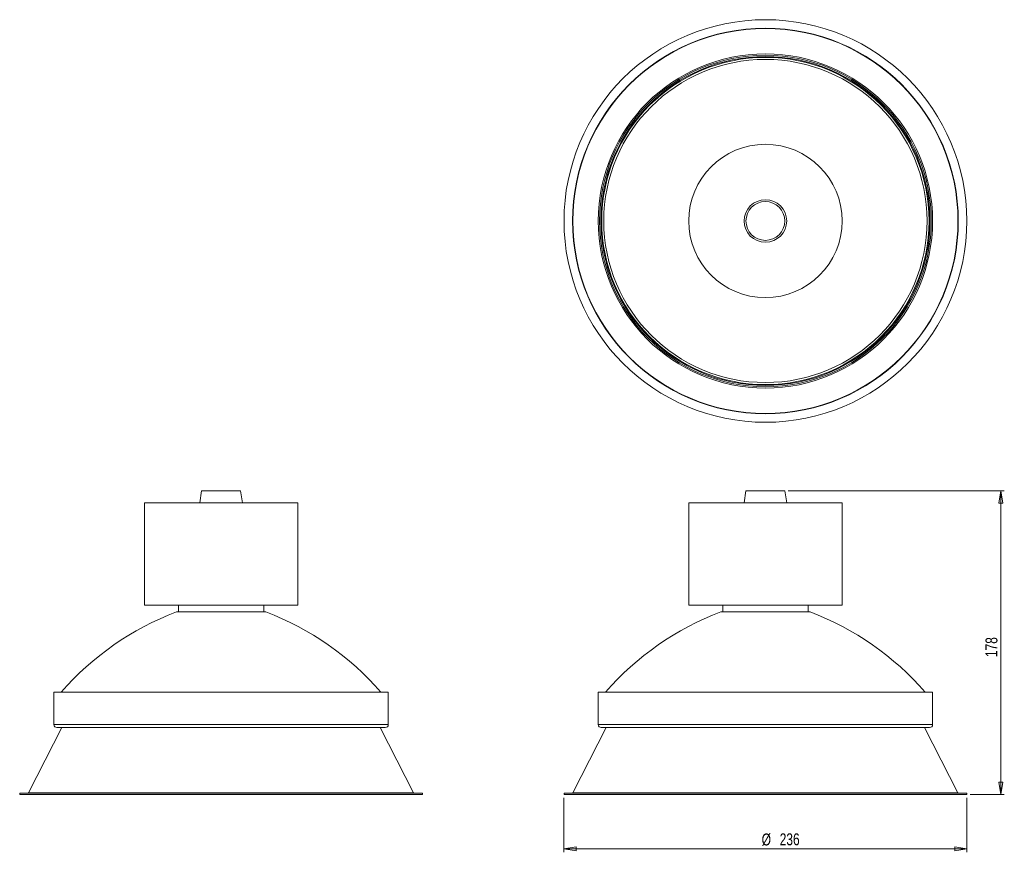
# Model space of a CAD drawing. Header units: millimetres. Extents: x 28 to 316, y 39 to 283.
import ezdxf

# ---------------------------------------------------------------- set-up
doc = ezdxf.new("R2010")
doc.units = ezdxf.units.MM
doc.styles.add('SLDTEXTSTYLE0', font='TXT', dxfattribs={"width": 0.75})
doc.dimstyles.new('SLDDIMSTYLE0', dxfattribs={"dimtxt": 3.5, "dimasz": 3.556, "dimexe": 0, "dimexo": 0.0625, "dimgap": 0.875, "dimtad": 1, "dimdec": 1, "dimlfac": 2, "dimrnd": 1e-09, "dimzin": 12, "dimdsep": 46, "dimtxsty": 'SLDTEXTSTYLE0', "dimblk1": 'CLOSED', "dimblk2": 'CLOSED', "dimsah": 1, "dimcen": 0.09, "dimadec": 0, "dimazin": 3, "dimtfac": 1, "dimtdec": 1, "dimtofl": 0, "dimtmove": 0, "dimatfit": 3, "dimldrblk": 'CLOSED', "dimfxl": 0, "dimfrac": 2, "dimtolj": 1, "dimtzin": 12, "dimarcsym": 0})
doc.dimstyles.new('SLDDIMSTYLE1', dxfattribs={"dimtxt": 3.5, "dimasz": 3.556, "dimexe": 0, "dimexo": 0.0625, "dimgap": 0.875, "dimtad": 1, "dimdec": 0, "dimlfac": 2, "dimrnd": 1e-09, "dimzin": 12, "dimdsep": 46, "dimtxsty": 'SLDTEXTSTYLE0', "dimblk1": 'CLOSED', "dimblk2": 'CLOSED', "dimsah": 1, "dimcen": 0.09, "dimadec": 0, "dimazin": 3, "dimtfac": 1, "dimtofl": 0, "dimtmove": 0, "dimatfit": 3, "dimldrblk": 'CLOSED', "dimfxl": 0, "dimfrac": 2, "dimtolj": 1, "dimtzin": 12, "dimarcsym": 0})

# ---------------------------------------------------------------- blocks, each defined once
blk = doc.blocks.new('_CLOSED')
at = {"color": 0, "linetype": 'ByBlock', "lineweight": -2}
for p, q in [((-1, 0.166667), (0, 0)), ((-1, 0.166667), (-1, -0.166667)), ((0, 0), (-1, -0.166667)), ((0, 0), (-1, 0))]:
    blk.add_line(p, q, dxfattribs=at)
blk = doc.blocks.new('_D')
at = {"color": 7, "linetype": 'Continuous', "lineweight": 0}
for p, q in [((252.94, 144.91), (316.3, 144.91)), ((315.3, 144.91), (315.3, 55.9)), ((306.3, 55.9), (316.3, 55.9))]:
    blk.add_line(p, q, dxfattribs=at)
at = {"color": 7, "linetype": 'Continuous', "lineweight": 0, "xscale": 3.556, "yscale": 3.556}
for p, rotation in [((315.3, 144.91), 90.0000000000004), ((315.3, 55.9), 270.0000000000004)]:
    blk.add_blockref('_CLOSED', p, dxfattribs=dict(at, rotation=rotation))
at = {"color": 7, "linetype": 'Continuous', "lineweight": 0, "insert": (310.78, 96.17), "char_height": 3.5, "attachment_point": 1, "rotation": 90, "style": 'SLDTEXTSTYLE0'}
blk.add_mtext('178', dxfattribs=at)
blk = doc.blocks.new('_D_1')
at = {"color": 7, "linetype": 'Continuous', "lineweight": 0}
for p, q in [((187.18, 54.9), (187.18, 38.9)), ((305.3, 54.9), (305.3, 38.9)), ((305.3, 39.9), (187.18, 39.9))]:
    blk.add_line(p, q, dxfattribs=at)
at = {"color": 7, "linetype": 'Continuous', "lineweight": 0, "xscale": 3.556, "yscale": 3.556, "rotation": 180.0000000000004}
blk.add_blockref('_CLOSED', (187.18, 39.9), dxfattribs=at)
at = {"color": 7, "linetype": 'Continuous', "lineweight": 0, "xscale": 3.556, "yscale": 3.556}
blk.add_blockref('_CLOSED', (305.3, 39.9), dxfattribs=at)
at = {"color": 7, "linetype": 'Continuous', "lineweight": 0, "char_height": 3.5, "attachment_point": 1, "style": 'SLDTEXTSTYLE0'}
for s, insert in [('%%c', (245.15, 44.41)), ('236', (250.43, 44.46))]:
    blk.add_mtext(s, dxfattribs=dict(at, insert=insert))

msp = doc.modelspace()

# ---------------------------------------------------------------- linework, layer by layer
at = {"color": 7, "linetype": 'Continuous', "lineweight": 15}
for p, q in [((80.933, 144.915), (80.379, 141.415)), ((80.933, 144.915), (92.294, 144.915)), ((92.294, 144.915), (92.325, 144.915)), ((92.879, 141.415), (92.325, 144.915)), ((240.545, 144.915), (239.99, 141.415)), ((240.545, 144.915), (245.653, 144.915)), ((245.653, 144.915), (251.936, 144.915)), ((252.49, 141.415), (251.936, 144.915)), ((64.129, 141.415), (64.129, 111.415)), ((64.129, 141.415), (109.009, 141.415)), ((109.009, 141.415), (109.129, 141.415)), ((109.129, 111.415), (109.129, 141.415)), ((223.74, 141.415), (223.74, 111.415)), ((223.74, 141.415), (243.922, 141.415)), ((243.922, 141.415), (268.74, 141.415)), ((268.74, 111.415), (268.74, 141.415)), ((64.129, 111.415), (109.009, 111.415)), ((74.129, 111.415), (74.129, 109.415)), ((99.129, 109.415), (99.129, 111.415)), ((109.009, 111.415), (109.129, 111.415)), ((223.74, 111.415), (243.922, 111.415)), ((233.74, 111.415), (233.74, 109.415)), ((243.922, 111.415), (268.74, 111.415)), ((258.74, 109.415), (258.74, 111.415)), ((99.721, 109.415), (73.537, 109.415)), ((246.24, 109.415), (233.149, 109.415)), ((259.332, 109.415), (246.24, 109.415)), ((37.604, 85.898), (37.604, 76.398)), ((135.654, 85.898), (37.604, 85.898)), ((135.654, 76.398), (135.654, 85.898)), ((197.215, 85.898), (197.215, 76.398)), ((295.265, 85.898), (197.215, 85.898)), ((295.265, 76.398), (295.265, 85.898)), ((39.975, 75.498), (30.162, 56.352)), ((134.754, 75.498), (38.504, 75.498)), ((143.096, 56.352), (133.283, 75.498)), ((199.586, 75.498), (189.774, 56.352)), ((294.365, 75.498), (198.115, 75.498)), ((302.707, 56.352), (292.895, 75.498)), ((27.573, 56.298), (27.573, 55.898)), ((145.685, 56.298), (27.573, 56.298)), ((145.685, 55.898), (27.573, 55.898)), ((145.685, 55.898), (145.685, 56.298)), ((187.185, 56.298), (187.185, 55.898)), ((305.296, 56.298), (187.185, 56.298)), ((305.296, 55.898), (187.185, 55.898)), ((305.296, 55.898), (305.296, 56.298))]:
    msp.add_line(p, q, dxfattribs=at)
at = {"color": 8, "linetype": 'Continuous', "lineweight": 15}
for p, q in [((135.654, 76.398), (37.604, 76.398)), ((295.265, 76.398), (197.215, 76.398)), ((143.096, 56.352), (30.162, 56.352)), ((302.707, 56.352), (189.774, 56.352))]:
    msp.add_line(p, q, dxfattribs=at)
at = {"color": 7, "linetype": 'Continuous', "lineweight": 15}
for radius in [59.056, 56.556, 56.467, 49.025, 48.625, 48.25, 48, 47.4, 22.5, 6.25, 5.696]:
    msp.add_circle((246.24, 224.123), radius, dxfattribs=at)
for centre, radius, start, end in [((103.478, 30.378), 84.518, 110.74799, 138.93638), ((69.78, 30.378), 84.518, 41.06362, 69.25201), ((263.09, 30.378), 84.518, 110.74799, 138.93638), ((229.391, 30.378), 84.518, 41.06362, 69.25201), ((38.504, 76.398), 0.9, 180, 270), ((134.754, 76.398), 0.9, 270, 0), ((198.115, 76.398), 0.9, 180, 270), ((294.365, 76.398), 0.9, 270, 0), ((30.073, 56.398), 0.1, 270, 332.86486), ((143.185, 56.398), 0.1, 207.13514, 270), ((189.685, 56.398), 0.1, 270, 332.86486), ((302.796, 56.398), 0.1, 207.13514, 270)]:
    msp.add_arc(centre, radius, start, end, dxfattribs=at)

# ---------------------------------------------------------------- dimensions: what is measured, and where the dimension line sits
at = {"color": 7, "linetype": 'Continuous', "lineweight": 0}
dim = msp.add_linear_dim(base=(315.296, 55.898), p1=(251.936, 144.915), p2=(305.296, 55.898), angle=90, dimstyle='SLDDIMSTYLE0', dxfattribs=at)
dim.commit()
dim.dimension.update_dxf_attribs({"geometry": '_D', "text_midpoint": (315.296, 100.05), "dimtype": 160})
dim = msp.add_linear_dim(base=(187.185, 39.898), p1=(305.296, 55.898), p2=(187.185, 55.898), text='%%c<>', dimstyle='SLDDIMSTYLE1', dxfattribs=at)
dim.commit()
dim.dimension.update_dxf_attribs({"geometry": '_D_1', "text_midpoint": (251.668, 39.898), "dimtype": 160})

doc.saveas('drawing.dxf')
